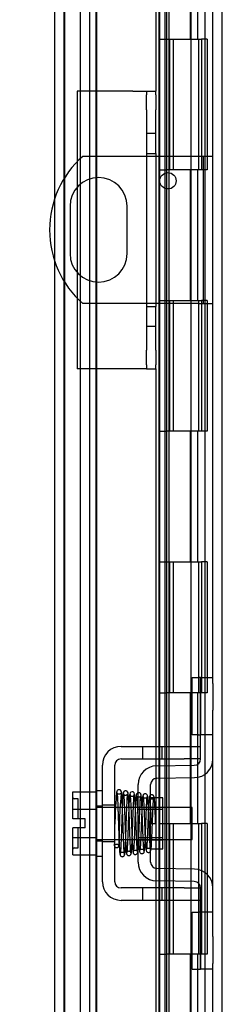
# Model space of a CAD drawing. Header units: inches. Extents: x 0 to 120, y -1 to 80.
# Tile 29 of 53: x 55.68 to 57.23, y 38.07 to 45.6. Entities that reach past the tile are written whole.
import ezdxf
from ezdxf.enums import TextEntityAlignment as Align
from ezdxf.lldxf.tags import DXFTag

# ---------------------------------------------------------------- set-up
doc = ezdxf.new("R2010")
doc.units = ezdxf.units.IN
doc.header["$MEASUREMENT"] = 0
for name, color, linetype in [('COM40153-1', 7, 'Continuous'), ('COM40153-2', 7, 'Continuous'), ('COM42667', 7, 'Continuous'), ('COM42780', 7, 'Continuous'), ('COM48468', 7, 'Continuous'), ('COM48473', 7, 'Continuous'), ('COM70220', 7, 'Continuous'), ('Default', 7, 'Continuous'), ('HNG10620-20B', 7, 'Continuous'), ('HNG10620-20C', 7, 'Continuous'), ('HNG10620-20P', 7, 'Continuous'), ('SCC19011', 7, 'Continuous'), ('SPR20265', 7, 'Continuous'), ('WAF25035', 7, 'Continuous')]:
    doc.layers.add(name, color=color, linetype=linetype)
doc.styles.add('SEACAD_Times_New_Roman', font='times.ttf')
tags = doc.linetypes.add('HIDDEN2', pattern=[0.1875, 0.125, -0.0625]).pattern_tags.tags
tags[6:7] = [DXFTag(74, 4), DXFTag(75, 0), DXFTag(340, '0'), DXFTag(46, 0.0), DXFTag(50, 0.0), DXFTag(44, 0.0), DXFTag(45, 0.0)]
tags[4:5] = [DXFTag(74, 4), DXFTag(75, 0), DXFTag(340, '0'), DXFTag(46, 0.0), DXFTag(50, 0.0), DXFTag(44, 0.0), DXFTag(45, 0.0)]
doc.dimstyles.new('HAMMOND_(STH_-_120x80)', dxfattribs={"dimtxt": 0.6, "dimasz": 0.75, "dimexe": 0.3, "dimexo": 0.3, "dimgap": 0.15, "dimtad": 0, "dimtih": 1, "dimtoh": 1, "dimzin": 0, "dimdsep": 46, "dimtxsty": 'SEACAD_Times_New_Roman', "dimblk1": '_SE_FILLED', "dimblk2": '_SE_FILLED', "dimsah": 1, "dimcen": 0.3, "dimadec": 0, "dimazin": 0, "dimtfac": 0.8, "dimtofl": 0, "dimtmove": 1, "dimatfit": 3, "dimfxl": 1, "dimtolj": 1, "dimtzin": 0, "dimarcsym": 0})

# ---------------------------------------------------------------- blocks, each defined once
blk = doc.blocks.new('SE3')
at = {"layer": 'COM40153-1', "color": 7, "linetype": 'Continuous'}
for p, q in [((56.6474, 44.5521), (56.1589, 44.5521)), ((57.0469, 44.5521), (56.7174, 44.5521)), ((57.1549, 44.5521), (57.0469, 44.5521)), ((56.0615, 44.1711), (56.0615, 43.8081)), ((56.4985, 43.8081), (56.4985, 44.1711)), ((56.6474, 43.4271), (56.1589, 43.4271)), ((57.0469, 43.4271), (56.7174, 43.4271)), ((57.0469, 43.4271), (57.1549, 43.4271))]:
    blk.add_line(p, q, dxfattribs=at)
at = {"layer": 'COM40153-1', "color": 7, "linetype": 'HIDDEN2'}
for p, q in [((56.7174, 44.5521), (56.6474, 44.5521)), ((57.0829, 43.4271), (57.0829, 44.5521)), ((56.7174, 43.4271), (56.6474, 43.4271))]:
    blk.add_line(p, q, dxfattribs=at)
at = {"layer": 'COM40153-1', "color": 7, "linetype": 'Continuous'}
blk.add_circle((56.811, 44.3651), 0.0625, dxfattribs=at)
for centre, radius, start, end in [((56.6549, 43.9896), 0.75, 131.40962, 228.59038), ((56.28, 44.1711), 0.2185, 0, 180), ((56.28, 43.8081), 0.2185, 180, 0)]:
    blk.add_arc(centre, radius, start, end, dxfattribs=at)
at = {"layer": 'COM40153-2', "color": 7, "linetype": 'Continuous'}
for p, q in [((56.1174, 45.0521), (56.1174, 44.5127)), ((56.5424, 45.0521), (56.1174, 45.0521)), ((56.5424, 45.0521), (56.6474, 45.0521)), ((56.6474, 45.0521), (56.6474, 45.0229)), ((56.6474, 45.0521), (56.7174, 45.0521)), ((56.7174, 45.0229), (56.7174, 45.0521)), ((56.6474, 44.9093), (56.6474, 45.0229)), ((56.7174, 45.0229), (56.7174, 44.9093)), ((56.6474, 44.9093), (56.6474, 44.5751)), ((56.7174, 44.5751), (56.7174, 44.9093)), ((56.6474, 44.5751), (56.6474, 43.4041)), ((56.6474, 44.5751), (56.7174, 44.5751)), ((56.7174, 44.5751), (56.7174, 43.4041)), ((56.1174, 44.3171), (56.1174, 43.6621)), ((56.1174, 43.4666), (56.1174, 42.9271)), ((56.6474, 43.4041), (56.6474, 43.07)), ((56.6474, 43.4041), (56.7174, 43.4041)), ((56.7174, 43.07), (56.7174, 43.4041)), ((56.6474, 42.9564), (56.6474, 43.07)), ((56.7174, 43.07), (56.7174, 42.9564)), ((56.6474, 42.9564), (56.6474, 42.9271)), ((56.7174, 42.9271), (56.7174, 42.9564)), ((56.5424, 42.9271), (56.1174, 42.9271)), ((56.6474, 42.9271), (56.5424, 42.9271)), ((56.6474, 42.9271), (56.7174, 42.9271))]:
    blk.add_line(p, q, dxfattribs=at)
at = {"layer": 'COM40153-2', "color": 7, "linetype": 'HIDDEN2'}
for p, q in [((56.7174, 44.7271), (56.6474, 44.7271)), ((56.1174, 44.5127), (56.1174, 44.3171)), ((56.1174, 43.6621), (56.1174, 43.4666)), ((56.6474, 43.2521), (56.7174, 43.2521))]:
    blk.add_line(p, q, dxfattribs=at)
at = {"layer": 'COM42667', "color": 7, "linetype": 'Continuous'}
for p, q in [((56.4524, 40.0384), (56.9349, 40.0384)), ((56.9349, 40.0384), (57.0599, 40.0384)), ((56.4524, 39.9434), (56.9349, 39.9434)), ((57.0599, 39.9434), (56.9349, 39.9434)), ((56.3094, 39.0039), (56.3094, 39.8954)), ((56.4044, 39.0039), (56.4044, 39.8954)), ((56.9349, 38.9559), (56.4524, 38.9559)), ((56.9349, 38.9559), (57.0599, 38.9559)), ((56.9349, 38.8609), (56.4524, 38.8609)), ((57.0599, 38.8609), (56.9349, 38.8609))]:
    blk.add_line(p, q, dxfattribs=at)
at = {"layer": 'COM42667', "color": 7, "linetype": 'HIDDEN2'}
for p, q in [((56.6154, 40.0384), (56.6154, 39.9434)), ((56.7679, 39.9434), (56.7679, 40.0384)), ((56.4044, 39.5901), (56.3094, 39.5901)), ((56.4044, 39.3091), (56.3094, 39.3091)), ((56.6154, 38.9559), (56.6154, 38.8609)), ((56.7679, 38.8609), (56.7679, 38.9559)), ((56.6849, 38.8619), (56.6849, 38.8609)), ((56.6849, 38.8619), (56.8468, 38.8619)), ((56.7342, 38.8619), (56.7342, 38.8609)), ((56.8468, 38.8619), (56.8468, 38.8609)), ((56.8468, 38.8619), (56.8751, 38.8619)), ((56.8751, 38.8619), (56.8751, 38.8609)), ((56.8751, 38.8619), (56.9349, 38.8619)), ((56.9349, 38.8619), (56.9349, 38.8609))]:
    blk.add_line(p, q, dxfattribs=at)
at = {"layer": 'COM42667', "color": 7, "linetype": 'Continuous'}
for centre, radius, start, end in [((56.4524, 39.8954), 0.143, 90, 180), ((56.4524, 39.8954), 0.048, 90, 180), ((56.4524, 39.0039), 0.143, 180, 270), ((56.4524, 39.0039), 0.048, 180, 270)]:
    blk.add_arc(centre, radius, start, end, dxfattribs=at)
at = {"layer": 'COM42780', "color": 7, "linetype": 'Continuous'}
for p, q in [((56.9955, 40.1279), (56.9955, 40.5649)), ((56.9955, 40.5649), (57.0459, 40.5649)), ((57.0599, 40.5649), (57.0459, 40.5649)), ((57.0599, 40.3149), (57.0599, 40.5649)), ((57.0599, 40.5649), (57.1549, 40.5649)), ((57.1549, 40.5207), (57.1549, 40.3149)), ((57.0599, 39.9426), (57.0599, 40.3149)), ((57.1549, 39.9426), (57.1549, 40.3149)), ((57.0459, 40.1279), (56.9955, 40.1279)), ((57.0459, 40.1279), (57.0599, 40.1279)), ((56.7234, 39.8896), (57.0128, 39.8946)), ((56.7251, 39.7946), (57.0144, 39.7996)), ((56.5829, 39.1527), (56.5829, 39.7466)), ((56.6779, 39.1527), (56.6779, 39.7466)), ((56.7729, 39.6446), (56.7065, 39.6446)), ((56.7729, 39.2546), (56.7729, 39.6446)), ((56.6779, 39.2546), (56.7729, 39.2546)), ((57.0144, 39.0996), (56.7251, 39.1047)), ((57.0128, 39.0046), (56.7234, 39.0097)), ((57.0599, 38.5843), (57.0599, 38.9566)), ((57.1549, 38.5843), (57.1549, 38.9566)), ((56.9955, 38.3343), (56.9955, 38.7713)), ((56.9955, 38.7713), (57.0459, 38.7713)), ((57.0599, 38.7713), (57.0459, 38.7713)), ((57.0599, 38.3343), (57.0599, 38.5843)), ((57.1549, 38.5843), (57.1549, 38.3786)), ((56.9955, 38.3343), (57.0459, 38.3343)), ((57.0459, 38.3343), (57.0599, 38.3343)), ((57.1549, 38.3343), (57.0599, 38.3343))]:
    blk.add_line(p, q, dxfattribs=at)
at = {"layer": 'COM42780', "color": 7, "linetype": 'HIDDEN2'}
for p, q in [((57.0627, 40.1279), (57.0627, 40.5649)), ((57.1549, 40.1279), (57.0599, 40.1279)), ((56.7065, 39.6446), (56.6779, 39.6446)), ((56.5829, 39.5746), (56.7729, 39.5746)), ((56.7729, 39.5561), (56.5829, 39.5561)), ((56.5829, 39.3431), (56.7729, 39.3431)), ((56.5829, 39.3246), (56.7729, 39.3246)), ((57.1549, 38.7713), (57.0599, 38.7713)), ((57.0627, 38.3343), (57.0627, 38.7713)), ((57.0609, 38.6396), (57.0599, 38.6396)), ((57.0609, 38.6396), (57.0609, 38.588)), ((57.0609, 38.6093), (57.0599, 38.6093)), ((57.0609, 38.5303), (57.0599, 38.5303)), ((57.0609, 38.5245), (57.0599, 38.5245)), ((57.0609, 38.4997), (57.0599, 38.4997)), ((57.0609, 38.4661), (57.0599, 38.4661))]:
    blk.add_line(p, q, dxfattribs=at)
at = {"layer": 'COM42780', "color": 7, "linetype": 'Continuous'}
for centre, radius, start, end in [((57.0119, 39.9426), 0.048, 271, 0), ((57.0119, 39.9426), 0.143, 271, 0), ((56.7259, 39.7466), 0.143, 91, 180), ((56.7259, 39.7466), 0.048, 91, 180), ((56.7259, 39.1527), 0.143, 180, 269), ((56.7259, 39.1527), 0.048, 180, 269), ((57.0119, 38.9566), 0.143, 0, 89), ((57.0119, 38.9566), 0.048, 0, 89)]:
    blk.add_arc(centre, radius, start, end, dxfattribs=at)
at = {"layer": 'COM48468', "color": 7, "linetype": 'Continuous'}
for p, q in [((57.1549, 40.5207), (57.1549, 51.2946)), ((57.1549, 38.9566), (57.1549, 39.9426)), ((57.1549, 27.6047), (57.1549, 38.3786))]:
    blk.add_line(p, q, dxfattribs=at)
at = {"layer": 'COM48468', "color": 7, "linetype": 'HIDDEN2'}
for p, q in [((57.2269, 27.6047), (57.2269, 51.2946)), ((56.1419, 28.7364), (56.1419, 50.1629)), ((56.2139, 28.7364), (56.2139, 50.1629))]:
    blk.add_line(p, q, dxfattribs=at)
at = {"layer": 'COM48473', "color": 7, "linetype": 'Continuous'}
for p, q in [((55.9449, 44.2313), (55.9449, 50.4441)), ((56.8199, 44.5521), (56.8199, 49.5767)), ((56.7174, 49.397), (56.7174, 45.0521)), ((56.7883, 49.397), (56.7883, 44.5521)), ((56.7883, 44.4234), (56.7883, 44.3069)), ((56.8199, 44.3033), (56.8199, 44.427)), ((55.9449, 28.4551), (55.9449, 43.748)), ((56.7883, 43.4271), (56.7883, 40.0384)), ((56.8199, 40.0384), (56.8199, 43.4271)), ((56.7174, 42.9271), (56.7174, 40.0384)), ((56.7174, 39.9434), (56.7174, 39.8893)), ((56.7883, 39.9434), (56.7883, 39.8907)), ((56.8199, 39.8913), (56.8199, 39.9434)), ((56.7174, 39.7938), (56.7174, 39.6446)), ((56.7883, 39.7957), (56.7883, 39.5716)), ((56.8199, 39.5716), (56.8199, 39.7963)), ((56.7883, 39.3276), (56.7883, 39.1036)), ((56.8199, 39.103), (56.8199, 39.3276)), ((56.7174, 39.2546), (56.7174, 39.1054)), ((56.7174, 39.0099), (56.7174, 38.9559)), ((56.7883, 39.0085), (56.7883, 38.9559)), ((56.8199, 38.9559), (56.8199, 39.008)), ((56.7174, 38.8609), (56.7174, 29.5023)), ((56.7883, 38.8609), (56.7883, 29.5023)), ((56.8199, 29.3226), (56.8199, 38.8609))]:
    blk.add_line(p, q, dxfattribs=at)
at = {"layer": 'COM48473', "color": 7, "linetype": 'HIDDEN2'}
for p, q in [((56.7399, 50.0565), (56.7399, 28.8427)), ((56.7479, 29.3226), (56.7479, 49.5767)), ((56.7883, 44.5521), (56.7883, 44.4234)), ((56.8199, 44.427), (56.8199, 44.5521)), ((56.7883, 44.3069), (56.7883, 43.4271)), ((56.8199, 43.4271), (56.8199, 44.3033)), ((55.9449, 43.748), (55.9449, 44.2313)), ((56.7174, 40.0384), (56.7174, 39.9434)), ((56.7883, 40.0384), (56.7883, 39.9434)), ((56.8199, 39.9434), (56.8199, 40.0384)), ((56.7174, 39.8893), (56.7174, 39.7938)), ((56.7883, 39.8907), (56.7883, 39.7957)), ((56.8199, 39.7963), (56.8199, 39.8913)), ((56.7174, 39.6446), (56.7174, 39.2546)), ((56.7883, 39.5716), (56.7883, 39.3276)), ((56.8199, 39.3276), (56.8199, 39.5716)), ((56.7174, 39.1054), (56.7174, 39.0099)), ((56.7883, 39.1036), (56.7883, 39.0085)), ((56.8199, 39.008), (56.8199, 39.103)), ((56.7174, 38.9559), (56.7174, 38.8609)), ((56.7883, 38.9559), (56.7883, 38.8609)), ((56.8199, 38.8609), (56.8199, 38.9559))]:
    blk.add_line(p, q, dxfattribs=at)
at = {"layer": 'COM70220', "color": 7, "linetype": 'HIDDEN2'}
for p, q in [((56.0169, 28.9721), (56.0169, 49.9271)), ((56.0179, 28.9721), (56.0179, 49.9271)), ((56.0189, 28.9721), (56.0189, 49.9271)), ((56.0209, 28.9721), (56.0209, 49.9271)), ((56.2669, 28.9721), (56.2669, 49.9271))]:
    blk.add_line(p, q, dxfattribs=at)
at = {"layer": 'HNG10620-20B', "color": 7, "linetype": 'HIDDEN2'}
for p, q in [((57.0949, 29.4496), (57.0949, 49.4496)), ((56.9832, 45.4496), (56.9832, 46.4496)), ((57.0406, 45.4496), (57.0406, 46.4496)), ((56.7999, 45.4496), (57.0406, 45.4496)), ((57.0461, 45.4496), (57.0687, 45.4496)), ((57.1111, 45.4496), (57.0687, 45.4496)), ((57.0687, 45.4496), (57.0687, 44.4496)), ((57.1111, 45.4496), (57.1111, 44.4496)), ((57.0406, 44.4496), (56.7999, 44.4496)), ((56.9832, 43.4496), (56.9832, 44.4496)), ((57.0406, 43.4496), (57.0406, 44.4496)), ((57.0687, 44.4496), (57.0461, 44.4496)), ((57.1111, 44.4496), (57.0687, 44.4496)), ((56.7999, 43.4496), (57.0406, 43.4496)), ((57.0461, 43.4496), (57.0687, 43.4496)), ((57.1111, 43.4496), (57.0687, 43.4496)), ((57.0687, 43.4496), (57.0687, 42.4496)), ((57.1111, 43.4496), (57.1111, 42.4496)), ((57.0406, 42.4496), (56.7999, 42.4496)), ((56.9832, 41.4496), (56.9832, 42.4496)), ((57.0406, 41.4496), (57.0406, 42.4496)), ((57.0687, 42.4496), (57.0461, 42.4496)), ((57.1111, 42.4496), (57.0687, 42.4496)), ((56.7999, 41.4496), (57.0406, 41.4496)), ((57.0461, 41.4496), (57.0687, 41.4496)), ((57.1111, 41.4496), (57.0687, 41.4496)), ((57.0687, 41.4496), (57.0687, 40.4496)), ((57.1111, 41.4496), (57.1111, 40.4496)), ((57.0406, 40.4496), (56.7999, 40.4496)), ((56.9832, 39.4496), (56.9832, 40.4496)), ((57.0406, 39.4496), (57.0406, 40.4496)), ((57.0687, 40.4496), (57.0461, 40.4496)), ((57.1111, 40.4496), (57.0687, 40.4496)), ((56.7999, 39.4496), (57.0406, 39.4496)), ((57.0461, 39.4496), (57.0687, 39.4496)), ((57.1111, 39.4496), (57.0687, 39.4496)), ((57.0687, 39.4496), (57.0687, 38.4496)), ((57.1111, 39.4496), (57.1111, 38.4496)), ((57.0406, 38.4496), (56.7999, 38.4496)), ((56.9832, 37.4496), (56.9832, 38.4496)), ((57.0406, 37.4496), (57.0406, 38.4496)), ((57.0687, 38.4496), (57.0461, 38.4496)), ((57.1111, 38.4496), (57.0687, 38.4496))]:
    blk.add_line(p, q, dxfattribs=at)
at = {"layer": 'HNG10620-20C', "color": 7, "linetype": 'HIDDEN2'}
for p, q in [((56.2599, 49.4496), (56.2599, 29.4496)), ((56.7999, 49.4496), (56.7999, 29.4496)), ((56.7399, 45.4496), (56.7999, 45.4496)), ((56.8219, 45.4496), (56.8219, 44.4496)), ((56.8219, 45.4496), (57.0461, 45.4496)), ((56.8499, 45.4496), (56.8499, 44.4496)), ((56.9874, 44.4496), (56.9874, 45.4496)), ((57.0474, 44.4496), (57.0474, 45.4496)), ((56.7399, 44.4496), (56.7999, 44.4496)), ((57.0461, 44.4496), (56.8219, 44.4496)), ((56.7399, 43.4496), (56.7999, 43.4496)), ((56.8219, 43.4496), (56.8219, 42.4496)), ((56.8219, 43.4496), (57.0461, 43.4496)), ((56.8499, 43.4496), (56.8499, 42.4496)), ((56.9874, 42.4496), (56.9874, 43.4496)), ((57.0474, 42.4496), (57.0474, 43.4496)), ((56.7399, 42.4496), (56.7999, 42.4496)), ((57.0461, 42.4496), (56.8219, 42.4496)), ((56.7399, 41.4496), (56.7999, 41.4496)), ((56.8219, 41.4496), (56.8219, 40.4496)), ((56.8219, 41.4496), (57.0461, 41.4496)), ((56.8499, 41.4496), (56.8499, 40.4496)), ((56.9874, 40.4496), (56.9874, 41.4496)), ((57.0474, 40.4496), (57.0474, 41.4496)), ((56.7399, 40.4496), (56.7999, 40.4496)), ((57.0461, 40.4496), (56.8219, 40.4496)), ((56.7399, 39.4496), (56.7999, 39.4496)), ((56.8219, 39.4496), (56.8219, 38.4496)), ((56.8219, 39.4496), (57.0461, 39.4496)), ((56.8499, 39.4496), (56.8499, 38.4496)), ((56.9874, 38.4496), (56.9874, 39.4496)), ((57.0474, 38.4496), (57.0474, 39.4496)), ((56.7399, 38.4496), (56.7999, 38.4496)), ((57.0461, 38.4496), (56.8219, 38.4496))]:
    blk.add_line(p, q, dxfattribs=at)
at = {"layer": 'HNG10620-20P', "color": 7, "linetype": 'HIDDEN2'}
blk.add_line((56.9874, 29.4496), (56.9874, 49.0107), dxfattribs=at)
at = {"layer": 'SCC19011', "color": 7, "linetype": 'Continuous'}
for p, q in [((56.0834, 39.6906), (56.2644, 39.6906)), ((56.0834, 39.5585), (56.0834, 39.6906)), ((56.0834, 39.5585), (56.2644, 39.5585)), ((56.0834, 39.4836), (56.0834, 39.5585)), ((56.4277, 39.5716), (56.4044, 39.5716)), ((56.4775, 39.5716), (56.4627, 39.5716)), ((56.5273, 39.5716), (56.5125, 39.5716)), ((56.5771, 39.5716), (56.5623, 39.5716)), ((56.9964, 39.5716), (56.7729, 39.5716)), ((56.9964, 39.3276), (56.9964, 39.5716)), ((56.1784, 39.4836), (56.0834, 39.4836)), ((56.1784, 39.4156), (56.1784, 39.4836)), ((56.0834, 39.3407), (56.0834, 39.4156)), ((56.1784, 39.4156), (56.0834, 39.4156)), ((56.0834, 39.3407), (56.2644, 39.3407)), ((56.0834, 39.2086), (56.0834, 39.3407)), ((56.4044, 39.3276), (56.4362, 39.3276)), ((56.4712, 39.3276), (56.4864, 39.3276)), ((56.5214, 39.3276), (56.5366, 39.3276)), ((56.5716, 39.3276), (56.5829, 39.3276)), ((56.7729, 39.3276), (56.9964, 39.3276)), ((56.0834, 39.2086), (56.2644, 39.2086))]:
    blk.add_line(p, q, dxfattribs=at)
at = {"layer": 'SCC19011', "color": 7, "linetype": 'HIDDEN2'}
for p, q in [((56.1234, 39.6371), (56.0934, 39.6371)), ((56.1234, 39.4836), (56.1234, 39.6371)), ((56.4044, 39.5716), (56.2644, 39.5716)), ((56.4627, 39.5716), (56.4277, 39.5716)), ((56.5125, 39.5716), (56.4775, 39.5716)), ((56.5623, 39.5716), (56.5273, 39.5716)), ((56.7729, 39.5716), (56.5771, 39.5716)), ((56.1234, 39.2621), (56.1234, 39.4156)), ((56.2644, 39.3276), (56.4044, 39.3276)), ((56.4362, 39.3276), (56.4712, 39.3276)), ((56.4864, 39.3276), (56.5214, 39.3276)), ((56.5366, 39.3276), (56.5716, 39.3276)), ((56.5829, 39.3276), (56.7729, 39.3276)), ((56.0934, 39.2621), (56.1234, 39.2621))]:
    blk.add_line(p, q, dxfattribs=at)
for centre, start, end in [((56.0934, 39.6471), 180, 270), ((56.0934, 39.2521), 90, 180)]:
    blk.add_arc(centre, 0.01, start, end, dxfattribs=at)
at = {"layer": 'SPR20265', "color": 7, "linetype": 'Continuous'}
blk.add_line((56.6819, 39.4496), (56.7169, 39.4496), dxfattribs=at)
for centre, radius, start, end in [((61.3855, 39.2707), 4.9849, 175.18252, 176.53764), ((56.5368, 39.6743), 0.0181, 0.29625, 180.63542), ((61.3549, 39.272), 4.9192, 179.57963, 179.94456)]:
    blk.add_arc(centre, radius, start, end, dxfattribs=at)
at = {"layer": 'SPR20265', "color": 7, "linetype": 'HIDDEN2'}
for centre, radius, start, end in [((61.3549, 39.272), 4.9192, 175.15842, 179.57963), ((56.5368, 39.6743), 0.0169, 179.71531, 359.27639), ((61.3855, 39.2707), 4.9849, 176.53764, 179.92244)]:
    blk.add_arc(centre, radius, start, end, dxfattribs=at)
blk.add_ellipse((56.4182, 39.2771), major_axis=(0.0175, 0), ratio=0.707107, start_param=2.474646, end_param=3.808539, dxfattribs=at)
at = {"layer": 'SPR20265', "color": 7, "linetype": 'Continuous'}
for start_param, end_param in [(0, 2.474646), (3.808539, 6.283185)]:
    blk.add_ellipse((56.4182, 39.2771), major_axis=(0.0175, 0), ratio=0.707107, start_param=start_param, end_param=end_param, dxfattribs=at)
for points, knots in [([(56.454, 39.6903), (56.454, 39.6912), (56.4539, 39.6927), (56.4534, 39.6954), (56.4524, 39.6982), (56.4508, 39.7009), (56.4486, 39.7033), (56.4459, 39.7053), (56.4428, 39.7067), (56.4382, 39.7078), (56.4321, 39.7072), (56.4249, 39.7033), (56.4191, 39.6952), (56.4182, 39.6893), (56.4177, 39.6855)], [0, 0, 0, 0, 0.03948, 0.078027, 0.11705, 0.157795, 0.20119, 0.247813, 0.297965, 0.351797, 0.472995, 0.624898, 0.803476, 1, 1, 1, 1]), ([(56.4793, 39.2149), (56.4785, 39.2159), (56.4772, 39.2192), (56.4751, 39.2451), (56.4731, 39.2811), (56.4714, 39.3211), (56.47, 39.3603), (56.4687, 39.3955), (56.4678, 39.4251), (56.4669, 39.4512), (56.466, 39.4786), (56.4649, 39.5114), (56.4635, 39.55), (56.4619, 39.592), (56.4601, 39.6341), (56.4579, 39.6702), (56.4558, 39.691), (56.4545, 39.6928), (56.4539, 39.6926)], [0.007956, 0.007956, 0.007956, 0.007956, 0.0902869, 0.171964, 0.2449933, 0.3092617, 0.364675, 0.4111808, 0.4487353, 0.4777397, 0.5104186, 0.5522907, 0.6034131, 0.6638342, 0.7336337, 0.8128446, 0.9016052, 0.9648764, 0.9648764, 0.9648764, 0.9648764]), ([(56.5065, 39.6745), (56.5061, 39.6803), (56.5051, 39.687), (56.498, 39.6957), (56.4924, 39.6987), (56.4877, 39.6995), (56.4842, 39.6993), (56.4805, 39.6983), (56.477, 39.6964), (56.474, 39.6935), (56.4717, 39.69), (56.4703, 39.6858), (56.4702, 39.6833), (56.4702, 39.6818)], [0, 0, 0, 0, 0.337377, 0.476585, 0.593946, 0.643993, 0.690857, 0.738213, 0.787078, 0.837877, 0.890521, 0.944659, 1, 1, 1, 1]), ([(56.4196, 39.6866), (56.4201, 39.6869), (56.4212, 39.6854), (56.4232, 39.6666), (56.4252, 39.6319), (56.427, 39.5909), (56.4285, 39.5495), (56.4299, 39.5112), (56.431, 39.4786), (56.4319, 39.4512), (56.4328, 39.425), (56.4337, 39.3955), (56.435, 39.36), (56.4365, 39.3205), (56.4382, 39.28), (56.4401, 39.2431), (56.4423, 39.2159), (56.4438, 39.2124), (56.4446, 39.211)], [0.0402294, 0.0402294, 0.0402294, 0.0402294, 0.0962651, 0.1836152, 0.2619538, 0.3312786, 0.3915016, 0.442594, 0.4845239, 0.5172899, 0.5463931, 0.5841023, 0.6308517, 0.6866387, 0.7514677, 0.8253147, 0.9081399, 0.9951321, 0.9951321, 0.9951321, 0.9951321]), ([(56.469, 39.6855), (56.4681, 39.6827), (56.4665, 39.6697), (56.4643, 39.6371), (56.4628, 39.6072), (56.4621, 39.5907), (56.462, 39.5887)], [0.0980811, 0.0980811, 0.0980811, 0.0980811, 0.1865995, 0.265558, 0.3350739, 0.3442741, 0.3442741, 0.3442741, 0.3442741]), ([(56.471, 39.6771), (56.4719, 39.6698), (56.4735, 39.656), (56.4761, 39.6072), (56.4787, 39.5417), (56.4815, 39.4638), (56.4838, 39.3962), (56.4856, 39.3454), (56.4871, 39.3099), (56.4885, 39.2787), (56.49, 39.2531), (56.4915, 39.233), (56.4925, 39.2265), (56.493, 39.2229)], [0, 0, 0, 0, 0.114294, 0.231558, 0.351881, 0.475184, 0.601502, 0.666038, 0.73132, 0.797347, 0.864154, 0.931706, 1, 1, 1, 1]), ([(56.5279, 39.225), (56.527, 39.2317), (56.5254, 39.2443), (56.5228, 39.2913), (56.5202, 39.3553), (56.5175, 39.4326), (56.5152, 39.5005), (56.5133, 39.5517), (56.5119, 39.5879), (56.5104, 39.6202), (56.509, 39.6468), (56.5074, 39.6678), (56.5065, 39.675), (56.506, 39.6791)], [0, 0, 0, 0, 0.112746, 0.228925, 0.348457, 0.471495, 0.597916, 0.662714, 0.728399, 0.794948, 0.862394, 0.930748, 1, 1, 1, 1]), ([(56.5194, 39.6767), (56.5185, 39.6744), (56.5171, 39.6699), (56.5148, 39.6414), (56.5132, 39.6107), (56.5123, 39.5907), (56.512, 39.5847)], [0, 0, 0, 0, 0.0919668, 0.1748964, 0.2488402, 0.2783531, 0.2783531, 0.2783531, 0.2783531]), ([(56.5195, 39.6729), (56.5203, 39.6715), (56.5217, 39.668), (56.5239, 39.6416), (56.5258, 39.6073), (56.5275, 39.5691), (56.529, 39.5319), (56.5302, 39.4985), (56.5312, 39.4707), (56.5321, 39.4461), (56.533, 39.4207), (56.5341, 39.3905), (56.5354, 39.3548), (56.537, 39.3159), (56.5389, 39.2772), (56.5411, 39.2447), (56.5432, 39.2263), (56.5445, 39.225), (56.545, 39.2253)], [0.0030122, 0.0030122, 0.0030122, 0.0030122, 0.091022, 0.173244, 0.246649, 0.3111806, 0.366841, 0.4136386, 0.4515377, 0.480786, 0.5130298, 0.5545547, 0.6053918, 0.6655607, 0.7350558, 0.813926, 0.9022499, 0.9590084, 0.9590084, 0.9590084, 0.9590084]), ([(56.5789, 39.2328), (56.5786, 39.2325), (56.5775, 39.2334), (56.5757, 39.2494), (56.5737, 39.28), (56.5719, 39.3174), (56.5704, 39.3555), (56.5691, 39.3907), (56.568, 39.4208), (56.5671, 39.4461), (56.5662, 39.4707), (56.5652, 39.4986), (56.5639, 39.5321), (56.5625, 39.5697), (56.5608, 39.6084), (56.5588, 39.6435), (56.5566, 39.6712), (56.5551, 39.675), (56.5542, 39.6768)], [0.0480093, 0.0480093, 0.0480093, 0.0480093, 0.0949166, 0.1813907, 0.2591689, 0.3281055, 0.3880809, 0.4389475, 0.4806068, 0.513005, 0.5424172, 0.5805587, 0.6277127, 0.6838883, 0.749147, 0.8235602, 0.9071555, 1, 1, 1, 1]), ([(56.5829, 39.6841), (56.5812, 39.6837), (56.5775, 39.6821), (56.572, 39.6772), (56.5693, 39.6704), (56.567, 39.6591), (56.5647, 39.6342), (56.5631, 39.6037), (56.5622, 39.5835), (56.562, 39.5798)], [0.5124949, 0.5124949, 0.5124949, 0.5124949, 0.5179414, 0.5252825, 0.5427797, 0.5635197, 0.6073984, 0.6548465, 0.6651182, 0.6651182, 0.6651182, 0.6651182]), ([(56.5729, 39.6534), (56.5726, 39.6533), (56.5725, 39.6522), (56.5734, 39.6416), (56.575, 39.6171), (56.5769, 39.5775), (56.5787, 39.5361), (56.5802, 39.4957), (56.5817, 39.4566), (56.5826, 39.4316), (56.5829, 39.4226)], [0.5351872, 0.5351872, 0.5351872, 0.5351872, 0.5441109, 0.5645918, 0.6083985, 0.6560617, 0.6836249, 0.7156036, 0.7520047, 0.7724702, 0.7724702, 0.7724702, 0.7724702]), ([(56.7045, 39.6515), (56.7044, 39.653), (56.7042, 39.6555), (56.7027, 39.6595), (56.7004, 39.663), (56.6973, 39.6658), (56.6938, 39.6677), (56.689, 39.6691), (56.6835, 39.6689), (56.6795, 39.6673), (56.6778, 39.6663)], [0, 0, 0, 0, 0.0589773, 0.1211115, 0.1849679, 0.2490189, 0.31194, 0.3728411, 0.4898099, 0.5959107, 0.5959107, 0.5959107, 0.5959107]), ([(56.7169, 39.4496), (56.7163, 39.4648), (56.7153, 39.4905), (56.7136, 39.5313), (56.712, 39.5679), (56.7103, 39.5998), (56.7086, 39.6253), (56.7069, 39.6436), (56.7054, 39.653), (56.7045, 39.6538), (56.7041, 39.6538)], [0, 0, 0, 0, 0.1236932, 0.2477957, 0.3722334, 0.4970307, 0.6222178, 0.7477992, 0.8737106, 0.9604174, 0.9604174, 0.9604174, 0.9604174]), ([(56.6779, 39.5463), (56.6782, 39.541), (56.679, 39.5232), (56.6803, 39.4904), (56.6813, 39.4648), (56.6819, 39.4496)], [0.6947964, 0.6947964, 0.6947964, 0.6947964, 0.7496304, 0.874808, 1, 1, 1, 1]), ([(56.5301, 39.2192), (56.531, 39.2223), (56.5325, 39.2353), (56.5347, 39.2682), (56.5362, 39.2981), (56.5369, 39.3148), (56.537, 39.3173)], [0.09883, 0.09883, 0.09883, 0.09883, 0.1878535, 0.2672072, 0.3370622, 0.3488919, 0.3488919, 0.3488919, 0.3488919]), ([(56.4796, 39.2112), (56.4804, 39.214), (56.4819, 39.2195), (56.4841, 39.2507), (56.4858, 39.2835), (56.4867, 39.3052), (56.487, 39.3121)], [0, 0, 0, 0, 0.0928449, 0.1764674, 0.250932, 0.2834425, 0.2834425, 0.2834425, 0.2834425]), ([(56.5807, 39.2301), (56.5812, 39.2333), (56.5819, 39.2377), (56.5827, 39.2459), (56.5829, 39.2492)], [0, 0, 0, 0, 0.03059082, 0.04780598, 0.04780598, 0.04780598, 0.04780598]), ([(56.6786, 39.2392), (56.6792, 39.2407), (56.6808, 39.2458), (56.6814, 39.25), (56.6818, 39.2534)], [0.53898294, 0.53898294, 0.53898294, 0.53898294, 0.54759814, 0.5676661, 0.5676661, 0.5676661, 0.5676661]), ([(56.444, 39.2129), (56.4441, 39.2114), (56.4443, 39.2088), (56.4459, 39.2048), (56.4483, 39.2013), (56.4523, 39.1975), (56.4583, 39.195), (56.4654, 39.1951), (56.4718, 39.1977), (56.4768, 39.2024), (56.4796, 39.2083), (56.48, 39.2118), (56.4802, 39.2138)], [0, 0, 0, 0, 0.065589, 0.134096, 0.204, 0.273642, 0.405923, 0.527776, 0.652215, 0.775569, 0.89228, 1, 1, 1, 1]), ([(56.4924, 39.2272), (56.4929, 39.2218), (56.4939, 39.2153), (56.5009, 39.207), (56.5065, 39.2042), (56.5112, 39.2035), (56.5147, 39.2037), (56.5183, 39.2047), (56.5218, 39.2066), (56.5249, 39.2095), (56.5272, 39.213), (56.5286, 39.2171), (56.5287, 39.2196), (56.5288, 39.2211)], [0, 0, 0, 0, 0.324319, 0.462115, 0.581304, 0.633213, 0.682431, 0.732423, 0.783847, 0.836789, 0.89085, 0.94542, 1, 1, 1, 1]), ([(56.5449, 39.2286), (56.5449, 39.2277), (56.5449, 39.2262), (56.5454, 39.2234), (56.5465, 39.2206), (56.5481, 39.2179), (56.5503, 39.2155), (56.553, 39.2135), (56.556, 39.2121), (56.5607, 39.2111), (56.5667, 39.2117), (56.574, 39.2158), (56.5799, 39.2242), (56.5808, 39.2304), (56.5813, 39.2343)], [0, 0, 0, 0, 0.039675, 0.078069, 0.116606, 0.156607, 0.199119, 0.244855, 0.294249, 0.347558, 0.468612, 0.621309, 0.801496, 1, 1, 1, 1])]:
    blk.add_open_spline(points, degree=3, knots=knots, dxfattribs=at)
at = {"layer": 'SPR20265', "color": 7, "linetype": 'HIDDEN2'}
for points, knots in [([(56.4527, 39.6855), (56.4528, 39.6842), (56.4526, 39.682), (56.4493, 39.677), (56.4438, 39.6735), (56.4383, 39.6725), (56.4339, 39.6729), (56.4306, 39.6737), (56.4274, 39.6753), (56.4244, 39.6776), (56.422, 39.6804), (56.4203, 39.6836), (56.4192, 39.6871), (56.419, 39.6891), (56.419, 39.6903)], [0, 0, 0, 0, 0.179381, 0.337596, 0.475073, 0.590664, 0.641841, 0.692941, 0.744409, 0.796202, 0.847981, 0.899322, 0.949962, 1, 1, 1, 1]), ([(56.5051, 39.6818), (56.5051, 39.6811), (56.505, 39.6798), (56.5043, 39.6773), (56.5032, 39.6747), (56.5016, 39.672), (56.4994, 39.6696), (56.4968, 39.6674), (56.4938, 39.6658), (56.4894, 39.6644), (56.4836, 39.664), (56.4768, 39.6661), (56.4718, 39.6709), (56.4715, 39.6731), (56.4715, 39.6745)], [0, 0, 0, 0, 0.047333, 0.090485, 0.131312, 0.171645, 0.212983, 0.256355, 0.302402, 0.351589, 0.463303, 0.607862, 0.786964, 1, 1, 1, 1]), ([(56.487, 39.3121), (56.4873, 39.319), (56.4881, 39.3386), (56.4892, 39.371), (56.4905, 39.4066), (56.4915, 39.4361), (56.4924, 39.462), (56.4933, 39.4886), (56.4943, 39.52), (56.4957, 39.5564), (56.4972, 39.5955), (56.4989, 39.6332), (56.5008, 39.6633), (56.5022, 39.6746), (56.5028, 39.6765)], [0.2834425, 0.2834425, 0.2834425, 0.2834425, 0.316251, 0.3724874, 0.4196981, 0.4578877, 0.4873381, 0.519796, 0.5615225, 0.612448, 0.6724624, 0.7413936, 0.8190964, 0.9053955, 0.9053955, 0.9053955, 0.9053955]), ([(56.537, 39.3173), (56.5374, 39.3274), (56.5383, 39.3492), (56.5396, 39.3827), (56.5407, 39.4137), (56.5416, 39.4397), (56.5425, 39.4646), (56.5435, 39.4929), (56.5447, 39.5268), (56.5461, 39.5647), (56.5478, 39.6038), (56.5498, 39.6397), (56.552, 39.6672), (56.5534, 39.6713), (56.5542, 39.6732)], [0.3488919, 0.3488919, 0.3488919, 0.3488919, 0.3974799, 0.4485707, 0.4904022, 0.5230451, 0.5519994, 0.5894865, 0.6359142, 0.6912353, 0.7554007, 0.8283104, 0.9098569, 1, 1, 1, 1]), ([(56.5829, 39.2492), (56.5831, 39.2515), (56.5842, 39.265), (56.5859, 39.2958), (56.5881, 39.347), (56.59, 39.3967), (56.5916, 39.4405), (56.5929, 39.4761), (56.594, 39.506), (56.5951, 39.5339), (56.5962, 39.5627), (56.5975, 39.5915), (56.5988, 39.6184), (56.6001, 39.6398), (56.6012, 39.6525), (56.6008, 39.6562), (56.6005, 39.6558), (56.594, 39.6505), (56.5837, 39.6482), (56.5748, 39.6528), (56.5732, 39.6535), (56.5729, 39.6534)], [0.047806, 0.047806, 0.047806, 0.047806, 0.0595138, 0.1122007, 0.1583759, 0.1980433, 0.2312358, 0.2579833, 0.2788368, 0.3005312, 0.3250779, 0.3524343, 0.3825401, 0.4152697, 0.4444426, 0.4659458, 0.4800306, 0.4882016, 0.5025968, 0.5237733, 0.5351872, 0.5351872, 0.5351872, 0.5351872]), ([(56.629, 39.2379), (56.6284, 39.2392), (56.6275, 39.2416), (56.6257, 39.2574), (56.6236, 39.2882), (56.6213, 39.3355), (56.6194, 39.3829), (56.6178, 39.425), (56.6166, 39.4598), (56.6154, 39.4907), (56.6142, 39.522), (56.6128, 39.5563), (56.6112, 39.592), (56.6094, 39.6259), (56.6074, 39.6515), (56.6056, 39.6665), (56.6028, 39.6746), (56.6011, 39.6781), (56.5968, 39.6817), (56.5933, 39.6836), (56.589, 39.6847), (56.5853, 39.6846), (56.5832, 39.6842), (56.5829, 39.6841)], [0, 0, 0, 0, 0.0301072, 0.0585847, 0.110442, 0.1557664, 0.1944272, 0.2263714, 0.2515462, 0.2721052, 0.2958346, 0.3234709, 0.3550735, 0.3907334, 0.4289188, 0.4598064, 0.4816514, 0.4944173, 0.4976956, 0.5012564, 0.505847, 0.5113751, 0.5124949, 0.5124949, 0.5124949, 0.5124949]), ([(56.618, 39.658), (56.6173, 39.6542), (56.6157, 39.6399), (56.6136, 39.6076), (56.6117, 39.5698), (56.6101, 39.5322), (56.6088, 39.4981), (56.6077, 39.4692), (56.6068, 39.4451), (56.6059, 39.4219), (56.6049, 39.3957), (56.6037, 39.3644), (56.6022, 39.3298), (56.6005, 39.2948), (56.5986, 39.2639), (56.5972, 39.2492), (56.5965, 39.2448)], [0.0976012, 0.0976012, 0.0976012, 0.0976012, 0.1858457, 0.2646916, 0.3341936, 0.3943883, 0.4452603, 0.486815, 0.5190805, 0.5483674, 0.5863123, 0.6331568, 0.6888596, 0.7534207, 0.8268348, 0.9090396, 0.9090396, 0.9090396, 0.9090396]), ([(56.656, 39.655), (56.6556, 39.6584), (56.6548, 39.664), (56.6495, 39.6718), (56.6425, 39.6759), (56.6356, 39.6769), (56.6298, 39.6754), (56.6259, 39.6728), (56.6234, 39.6705), (56.6216, 39.6677), (56.6204, 39.6649), (56.6197, 39.662), (56.6196, 39.6603), (56.6196, 39.6593)], [0, 0, 0, 0, 0.180774, 0.350248, 0.499828, 0.623642, 0.733222, 0.784403, 0.832779, 0.878274, 0.921007, 0.961361, 1, 1, 1, 1]), ([(56.6205, 39.6563), (56.621, 39.6538), (56.6219, 39.6495), (56.6237, 39.6307), (56.6258, 39.5979), (56.628, 39.5499), (56.6299, 39.503), (56.6315, 39.4617), (56.6328, 39.4282), (56.6339, 39.3995), (56.635, 39.3718), (56.6362, 39.3425), (56.6377, 39.3125), (56.6394, 39.284), (56.6412, 39.2612), (56.6428, 39.2464), (56.6454, 39.2378), (56.6473, 39.2332), (56.6545, 39.2272), (56.6624, 39.2258), (56.6703, 39.2285), (56.6757, 39.2334), (56.6778, 39.2372), (56.6786, 39.2392)], [0, 0, 0, 0, 0.0305726, 0.0594704, 0.1120538, 0.158027, 0.1973417, 0.2299964, 0.2559922, 0.2765518, 0.2989672, 0.3244704, 0.3530931, 0.3849016, 0.4194556, 0.4490953, 0.4711813, 0.4857486, 0.4943523, 0.5081695, 0.5178827, 0.5278745, 0.5389829, 0.5389829, 0.5389829, 0.5389829]), ([(56.6546, 39.6593), (56.6546, 39.6584), (56.6545, 39.6569), (56.6539, 39.6542), (56.6528, 39.6516), (56.6512, 39.6489), (56.6491, 39.6465), (56.6456, 39.6436), (56.6402, 39.6415), (56.6335, 39.6413), (56.6267, 39.6438), (56.6215, 39.6495), (56.6211, 39.6528), (56.621, 39.655)], [0, 0, 0, 0, 0.037989, 0.077527, 0.119605, 0.164736, 0.212993, 0.264123, 0.372839, 0.49196, 0.636982, 0.80769, 1, 1, 1, 1]), ([(56.6314, 39.2414), (56.6321, 39.2462), (56.6335, 39.2615), (56.6355, 39.2934), (56.6372, 39.3291), (56.6386, 39.3641), (56.6399, 39.3955), (56.6409, 39.4219), (56.6418, 39.4451), (56.6427, 39.4692), (56.6438, 39.4979), (56.6451, 39.5318), (56.6467, 39.5687), (56.6485, 39.6054), (56.6505, 39.6362), (56.6519, 39.6494), (56.6526, 39.6527)], [0.0929444, 0.0929444, 0.0929444, 0.0929444, 0.1765913, 0.2510147, 0.3162608, 0.3724128, 0.4195384, 0.4576536, 0.4870443, 0.5193972, 0.5610055, 0.6118238, 0.6717563, 0.7406679, 0.8184519, 0.9049732, 0.9049732, 0.9049732, 0.9049732]), ([(56.6688, 39.6524), (56.6683, 39.6505), (56.6674, 39.6472), (56.6655, 39.6306), (56.6634, 39.6002), (56.6612, 39.5546), (56.6593, 39.5094), (56.6577, 39.4692), (56.6564, 39.4361), (56.6553, 39.4075), (56.6542, 39.3795), (56.6529, 39.3495), (56.6515, 39.319), (56.65, 39.2905), (56.6486, 39.2687), (56.6476, 39.2573), (56.648, 39.2547), (56.6489, 39.2558), (56.6523, 39.2586), (56.6575, 39.2614), (56.6647, 39.2619), (56.6716, 39.259), (56.6748, 39.2563), (56.677, 39.2541), (56.6756, 39.262), (56.6746, 39.2796), (56.6731, 39.3039), (56.6719, 39.3276), (56.6706, 39.3577), (56.669, 39.3956), (56.6673, 39.4411), (56.6653, 39.4929), (56.6631, 39.5475), (56.6607, 39.5991), (56.6581, 39.6421), (56.6564, 39.653), (56.6554, 39.6589)], [0, 0, 0, 0, 0.030244, 0.058841, 0.110928, 0.156526, 0.195569, 0.22806, 0.253984, 0.274546, 0.297326, 0.323608, 0.353349, 0.386499, 0.422354, 0.452298, 0.473625, 0.48667, 0.490448, 0.494546, 0.506881, 0.514735, 0.522943, 0.53171, 0.561579, 0.605252, 0.628611, 0.65307, 0.681096, 0.713456, 0.750184, 0.791273, 0.836769, 0.886711, 0.94109, 1, 1, 1, 1]), ([(56.6778, 39.6663), (56.6775, 39.6662), (56.6752, 39.6647), (56.6717, 39.6611), (56.6688, 39.6548), (56.6683, 39.6511), (56.6681, 39.6489)], [0.5959107, 0.5959107, 0.5959107, 0.5959107, 0.6145359, 0.7437677, 0.8727235, 1, 1, 1, 1]), ([(56.7031, 39.6489), (56.7029, 39.6464), (56.7025, 39.6425), (56.6972, 39.6364), (56.6903, 39.6337), (56.6836, 39.6338), (56.6774, 39.6363), (56.6727, 39.6407), (56.67, 39.6462), (56.6697, 39.6497), (56.6695, 39.6515)], [0, 0, 0, 0, 0.177696, 0.341652, 0.484977, 0.606263, 0.721012, 0.827813, 0.921583, 1, 1, 1, 1]), ([(56.6696, 39.6485), (56.6699, 39.6486), (56.6708, 39.648), (56.6722, 39.6396), (56.6738, 39.6224), (56.6754, 39.5978), (56.6768, 39.5712), (56.6776, 39.5531), (56.6779, 39.5463)], [0.0491745, 0.0491745, 0.0491745, 0.0491745, 0.1247815, 0.2496118, 0.3745487, 0.4995316, 0.6245497, 0.6947964, 0.6947964, 0.6947964, 0.6947964]), ([(56.6818, 39.2534), (56.6818, 39.2535), (56.6827, 39.261), (56.6845, 39.2818), (56.6864, 39.3175), (56.6882, 39.3554), (56.6897, 39.3927), (56.6915, 39.438), (56.6935, 39.4897), (56.6957, 39.5442), (56.6982, 39.595), (56.7009, 39.6363), (56.7026, 39.6448), (56.7037, 39.6493)], [0.5676661, 0.5676661, 0.5676661, 0.5676661, 0.568073, 0.6116806, 0.6590664, 0.685923, 0.7173632, 0.7533673, 0.7938778, 0.8388429, 0.8882414, 0.9419621, 1, 1, 1, 1]), ([(56.462, 39.5887), (56.4616, 39.5779), (56.4606, 39.5551), (56.4594, 39.5203), (56.4583, 39.4887), (56.4574, 39.462), (56.4565, 39.4362), (56.4555, 39.4067), (56.4542, 39.3712), (56.4528, 39.3313), (56.4511, 39.2901), (56.4492, 39.2522), (56.447, 39.2218), (56.4456, 39.2168), (56.4447, 39.2143)], [0.3442741, 0.3442741, 0.3442741, 0.3442741, 0.3952209, 0.4460131, 0.487493, 0.519699, 0.5488958, 0.5867312, 0.6334573, 0.6890429, 0.753502, 0.8268419, 0.9090088, 1, 1, 1, 1]), ([(56.512, 39.5847), (56.5117, 39.5776), (56.5109, 39.5585), (56.5097, 39.527), (56.5085, 39.4929), (56.5075, 39.4646), (56.5066, 39.4397), (56.5057, 39.4138), (56.5046, 39.383), (56.5032, 39.3471), (56.5017, 39.3088), (56.4999, 39.2713), (56.498, 39.2404), (56.4966, 39.2288), (56.4959, 39.2264)], [0.2783531, 0.2783531, 0.2783531, 0.2783531, 0.3137608, 0.3696254, 0.4164401, 0.4541978, 0.4833397, 0.5161639, 0.5581525, 0.6092912, 0.6695294, 0.7388164, 0.8170316, 0.9041374, 0.9041374, 0.9041374, 0.9041374]), ([(56.562, 39.5798), (56.5617, 39.5736), (56.5609, 39.5554), (56.5595, 39.5205), (56.5578, 39.4726), (56.5558, 39.4173), (56.5536, 39.3582), (56.5511, 39.3008), (56.549, 39.2626), (56.5472, 39.2409), (56.5463, 39.2354), (56.5457, 39.2324)], [0.6651182, 0.6651182, 0.6651182, 0.6651182, 0.6822736, 0.7141834, 0.7505882, 0.791459, 0.8368134, 0.8866622, 0.9409613, 0.9699144, 1, 1, 1, 1]), ([(56.5829, 39.4226), (56.5833, 39.4138), (56.5843, 39.3853), (56.5862, 39.3381), (56.5886, 39.2864), (56.5908, 39.2544), (56.5927, 39.2386), (56.5936, 39.236), (56.5941, 39.2346)], [0.7724702, 0.7724702, 0.7724702, 0.7724702, 0.7927991, 0.8379749, 0.8875525, 0.9414699, 0.9701805, 1, 1, 1, 1]), ([(56.5463, 39.2343), (56.5462, 39.2351), (56.5462, 39.2364), (56.5483, 39.2404), (56.5527, 39.2442), (56.5589, 39.2464), (56.5647, 39.2462), (56.5693, 39.2447), (56.5728, 39.2427), (56.5758, 39.2399), (56.5781, 39.2364), (56.5796, 39.2324), (56.5798, 39.23), (56.5799, 39.2286)], [0, 0, 0, 0, 0.167405, 0.31502, 0.44597, 0.561339, 0.663025, 0.71568, 0.770724, 0.827692, 0.885615, 0.943351, 1, 1, 1, 1]), ([(56.5947, 39.2362), (56.5948, 39.2376), (56.5949, 39.2401), (56.5963, 39.244), (56.5986, 39.2475), (56.6024, 39.2511), (56.6082, 39.2536), (56.615, 39.2537), (56.6212, 39.2513), (56.6258, 39.2471), (56.6282, 39.2419), (56.6284, 39.2392), (56.6284, 39.2377)], [0, 0, 0, 0, 0.066301, 0.135066, 0.204649, 0.273333, 0.401927, 0.518861, 0.639867, 0.762727, 0.88319, 1, 1, 1, 1]), ([(56.4452, 39.2138), (56.4454, 39.2165), (56.446, 39.221), (56.4514, 39.2274), (56.4583, 39.2302), (56.4651, 39.2302), (56.4713, 39.2278), (56.476, 39.2234), (56.4786, 39.2181), (56.4789, 39.2147), (56.479, 39.2129)], [0, 0, 0, 0, 0.160971, 0.316102, 0.455936, 0.577846, 0.696899, 0.810531, 0.912782, 1, 1, 1, 1]), ([(56.4938, 39.221), (56.4938, 39.2218), (56.4939, 39.2231), (56.4946, 39.2257), (56.4957, 39.2284), (56.4973, 39.2311), (56.4994, 39.2335), (56.5021, 39.2356), (56.505, 39.2372), (56.5095, 39.2387), (56.5152, 39.2389), (56.522, 39.2366), (56.5271, 39.2314), (56.5274, 39.2288), (56.5274, 39.2272)], [0, 0, 0, 0, 0.044559, 0.086388, 0.127221, 0.168589, 0.211598, 0.2569, 0.304828, 0.35561, 0.469133, 0.61403, 0.791597, 1, 1, 1, 1]), ([(56.5934, 39.2377), (56.5938, 39.2344), (56.5947, 39.229), (56.6006, 39.2219), (56.6078, 39.2186), (56.6148, 39.2184), (56.6214, 39.2208), (56.6263, 39.2252), (56.6292, 39.2307), (56.6296, 39.2343), (56.6297, 39.2362)], [0, 0, 0, 0, 0.160978, 0.319941, 0.465269, 0.591846, 0.711965, 0.822973, 0.919786, 1, 1, 1, 1])]:
    blk.add_open_spline(points, degree=3, knots=knots, dxfattribs=at)
for points in [[(56.472, 39.6837), (56.4714, 39.6852), (56.4709, 39.6864), (56.4704, 39.6869)], [(56.5036, 39.6771), (56.504, 39.6765), (56.5045, 39.6746), (56.5049, 39.6722)], [(56.6208, 39.661), (56.6204, 39.6613), (56.6201, 39.6615), (56.6198, 39.6616)], [(56.6541, 39.6553), (56.6544, 39.6551), (56.6547, 39.6546), (56.655, 39.6541)], [(56.4949, 39.2253), (56.4945, 39.2258), (56.4941, 39.2271), (56.4936, 39.2286)], [(56.5273, 39.2194), (56.5278, 39.2184), (56.5282, 39.2176), (56.5286, 39.2173)], [(56.5945, 39.2388), (56.5944, 39.2386), (56.5943, 39.2386), (56.5942, 39.2385)]]:
    blk.add_open_spline(points, degree=3, dxfattribs=at)
at = {"layer": 'WAF25035', "color": 7, "linetype": 'Continuous'}
for p, q in [((56.2644, 39.6996), (56.2644, 39.1996)), ((56.3094, 39.6996), (56.2644, 39.6996)), ((56.2644, 39.1996), (56.3094, 39.1996))]:
    blk.add_line(p, q, dxfattribs=at)
at = {"layer": 'WAF25035', "color": 7, "linetype": 'HIDDEN2'}
for p, q in [((56.3094, 39.5821), (56.2644, 39.5821)), ((56.2644, 39.3171), (56.3094, 39.3171))]:
    blk.add_line(p, q, dxfattribs=at)
blk = doc.blocks.new('DMBLK2012')
at = {"layer": 'Default', "linetype": 'Continuous'}
for points in [[(52.4553, 49.3065), (52.7053, 49.3065), (52.5803, 50.0565)], [(52.4553, 29.5927), (52.5803, 28.8427), (52.7053, 29.5927)]]:
    blk.add_hatch(color=7, dxfattribs=at).paths.add_polyline_path(points)
at = {"layer": 'Default', "color": 7, "linetype": 'Continuous'}
for p, q in [((55.9519, 50.0565), (52.2803, 50.0565)), ((52.5803, 50.0565), (52.5803, 39.9596)), ((52.5803, 37.1396), (52.5803, 28.8427)), ((55.9519, 28.8427), (52.2803, 28.8427))]:
    blk.add_line(p, q, dxfattribs=at)
at = {"layer": 'Default', "color": 7, "linetype": 'Continuous', "style": 'SEACAD_Times_New_Roman'}
for s, p in [('21.21', (51.5566, 39.7496)), ('DOOR ', (51.2083, 38.8496)), ('OPENING', (50.6324, 37.9496))]:
    blk.add_text(s, height=0.6, dxfattribs=at).set_placement(p, align=Align.TOP_LEFT)
blk = doc.blocks.new('_SE_FILLED')
at = {"color": 0}
blk.add_line((0, 0), (-1, 0), dxfattribs=at)
blk.add_solid([(0, 0), (-1, -0.1665), (-1, 0.1665), (0, 0)], dxfattribs=at)

msp = doc.modelspace()

# ---------------------------------------------------------------- block references
at = {"layer": 'Default'}
msp.add_blockref('SE3', (0, 0), dxfattribs=at)

# ---------------------------------------------------------------- dimensions: what is measured, and where the dimension line sits
at = {"layer": 'Default', "color": 7, "linetype": 'Continuous'}
dim = msp.add_linear_dim(base=(52.5803, 50.0565), p1=(57.1189, 50.0565), p2=(57.1189, 28.8427), angle=270, text='\\A1;<>\\PDOOR \\XOPENING', dimstyle='HAMMOND_(STH_-_120x80)', override={"dimtmove": 0}, dxfattribs=at)
dim.commit()
dim.dimension.update_dxf_attribs({"geometry": 'DMBLK2012', "text_midpoint": (52.5803, 39.4496), "dimtype": 161})

doc.saveas('drawing.dxf')
